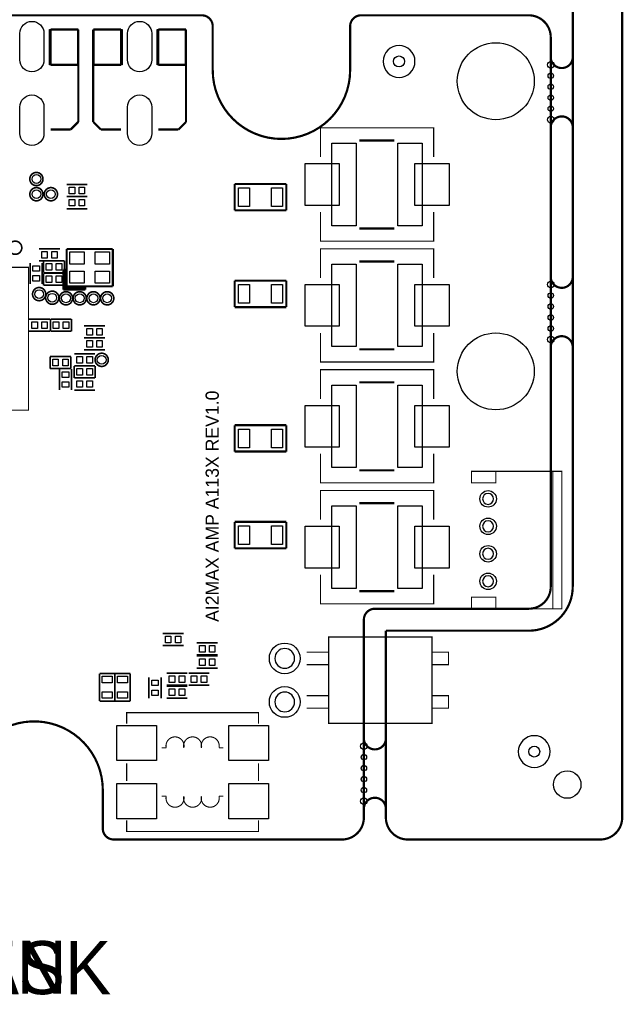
# Model space of a CAD drawing. Extents: x -7 to 124, y -15 to 152.
# Tile 4 of 5: x 69 to 124, y -15 to 75. Entities that reach past the tile are written whole.
import ezdxf

# ---------------------------------------------------------------- set-up
doc = ezdxf.new("R2010")
doc.units = 0
for name, color, linetype in [('BOARD', 6, 'CONTINUOUS'), ('PAD', 52, 'CONTINUOUS'), ('PSR', 160, 'CONTINUOUS'), ('SILK', 140, 'CONTINUOUS')]:
    doc.layers.add(name, color=color, linetype=linetype)

msp = doc.modelspace()

# ---------------------------------------------------------------- linework, layer by layer
at = {"layer": 'BOARD', "const_width": 0.2}
for points in [[(119, 150.0002), (119, 23)], [(123.5, 2), (123.5, 150.0002)], [(102.0001, 19), (102.0001, 2)], [(115, 19), (102.0001, 19)], [(104.0001, 0), (121.5, 0)]]:
    msp.add_lwpolyline(points, dxfattribs=at)
for points in [[(10.2502, 70.0001), (10.2502, 74.0001, -0.414214), (11.2502, 75.0001), (85.25, 75.0001, -0.414214), (86.25, 74.0001), (86.25, 70.0001)], [(76.25, 4.5001), (76.25, 1, 0.414214), (77.25, 0), (98.0001, 0, 0.414214), (100.0001, 2), (100.0001, 20, -0.414214), (101.0001, 21), (115, 21, 0.414214), (117, 23), (117, 73.0001, 0.414214), (115, 75.0001), (99.7501, 75.0001, 0.414214), (98.7501, 74.0001), (98.7501, 70.0001)], [(117, 71.5001), (117, 71.2001, 0.414214), (118, 70.2001, 0.414214), (119, 71.2001), (119, 71.5001)], [(86.25, 70.0001, 1), (98.7499, 70.0001)], [(119, 64.5001), (119, 64.8001, 0.414214), (118, 65.8001, 0.414214), (117, 64.8001), (117, 64.5001)], [(117, 51.5), (117, 51.2, 0.414214), (118, 50.2, 0.414214), (119, 51.2), (119, 51.5)], [(119, 44.5), (119, 44.8, 0.414214), (118, 45.8, 0.414214), (117, 44.8), (117, 44.5)], [(115, 19, 0.41422), (119, 23)], [(76.25, 4.5001, 1.000003), (63.7502, 4.5001)], [(100.0001, 9.5), (100.0001, 9.2, 0.414214), (101.0001, 8.2, 0.414214), (102.0001, 9.2), (102.0001, 9.5)], [(102.0001, 2.5), (102.0001, 2.8, 0.414214), (101.0001, 3.8, 0.414214), (100.0001, 2.8), (100.0001, 2.5)], [(102.0001, 2, 0.414214), (104.0001, 0)], [(121.5, 0, 0.414214), (123.5, 2)]]:
    msp.add_lwpolyline(points, format="xyb", dxfattribs=at)
at = {"layer": 'BOARD'}
for points in [[(111.8, 30.9996, 1), (110.8, 30.9996, 1), (111.8, 30.9996)], [(111.8, 28.4996, 1), (110.8, 28.4996, 1), (111.8, 28.4996)], [(111.8, 25.9996, 1), (110.8, 25.9996, 1), (111.8, 25.9996)], [(111.8, 23.4996, 1), (110.8, 23.4996, 1), (111.8, 23.4996)], [(93.7, 16.48, 1), (91.9, 16.48, 1), (93.7, 16.48)], [(93.7, 12.52, 1), (91.9, 12.52, 1), (93.7, 12.52)]]:
    msp.add_lwpolyline(points, format="xyb", dxfattribs=at)
at = {"layer": 'PAD'}
for points in [[(68.70005, 70.95), (68.70005, 73.35, -1), (70.89995, 73.35), (70.89995, 70.95, -1)], [(78.50005, 70.95), (78.50005, 73.35, -1), (80.69995, 73.35), (80.69995, 70.95, -1)], [(68.70005, 64.25), (68.70005, 66.65, -1), (70.89995, 66.65), (70.89995, 64.25, -1)], [(78.50005, 64.25), (78.50005, 66.65, -1), (80.69995, 66.65), (80.69995, 64.25, -1)]]:
    msp.add_lwpolyline(points, format="xyb", close=True, dxfattribs=at)
for points in [[(99.3, 55.85), (97.1, 55.85), (97.1, 63.35), (99.3, 63.35)], [(105.3, 55.85), (103.1, 55.85), (103.1, 63.35), (105.3, 63.35)], [(94.65, 57.7), (94.65, 61.5), (97.75, 61.5), (97.75, 57.7)], [(104.65, 57.7), (104.65, 61.5), (107.75, 61.5), (107.75, 57.7)], [(73.1998, 58.75), (73.1998, 59.3499), (73.6999, 59.3499), (73.6999, 58.75)], [(74.1, 58.75), (74.1, 59.3499), (74.6001, 59.3499), (74.6001, 58.75)], [(89.6, 59.3), (89.6, 57.6), (88.6, 57.6), (88.6, 59.3)], [(92.6, 59.3), (92.6, 57.6), (91.6, 57.6), (91.6, 59.3)], [(73.1998, 57.65), (73.1998, 58.2499), (73.6999, 58.2499), (73.6999, 57.65)], [(74.1, 57.65), (74.1, 58.2499), (74.6001, 58.2499), (74.6001, 57.65)], [(71.19995, 53.50995), (71.19995, 52.91005), (70.69985, 52.91005), (70.69985, 53.50995)], [(72.10015, 53.50995), (72.10015, 52.91005), (71.60005, 52.91005), (71.60005, 53.50995)], [(73.2599, 52.3649), (73.2599, 53.465), (74.5599, 53.465), (74.5599, 52.3649)], [(75.5601, 52.3649), (75.5601, 53.465), (76.8601, 53.465), (76.8601, 52.3649)], [(70.47995, 51.71005), (69.88005, 51.71005), (69.88005, 52.21015), (70.47995, 52.21015)], [(71.60995, 52.41995), (71.60995, 51.82005), (71.10985, 51.82005), (71.10985, 52.41995)], [(72.51015, 52.41995), (72.51015, 51.82005), (72.01005, 51.82005), (72.01005, 52.41995)], [(99.3, 44.85), (97.1, 44.85), (97.1, 52.35), (99.3, 52.35)], [(105.3, 44.85), (103.1, 44.85), (103.1, 52.35), (105.3, 52.35)], [(70.47995, 50.80985), (69.88005, 50.80985), (69.88005, 51.30995), (70.47995, 51.30995)], [(71.60995, 51.27995), (71.60995, 50.68005), (71.10985, 50.68005), (71.10985, 51.27995)], [(72.51015, 51.27995), (72.51015, 50.68005), (72.01005, 50.68005), (72.01005, 51.27995)], [(73.2599, 50.6149), (73.2599, 51.715), (74.5599, 51.715), (74.5599, 50.6149)], [(75.5601, 50.6149), (75.5601, 51.715), (76.8601, 51.715), (76.8601, 50.6149)], [(89.6, 50.5), (89.6, 48.8), (88.6, 48.8), (88.6, 50.5)], [(92.6, 50.5), (92.6, 48.8), (91.6, 48.8), (91.6, 50.5)], [(94.65, 46.7), (94.65, 50.5), (97.75, 50.5), (97.75, 46.7)], [(104.65, 46.7), (104.65, 50.5), (107.75, 50.5), (107.75, 46.7)], [(69.7998, 46.5), (69.7998, 47.0999), (70.2999, 47.0999), (70.2999, 46.5)], [(70.7, 46.5), (70.7, 47.0999), (71.2001, 47.0999), (71.2001, 46.5)], [(72.24995, 47.09995), (72.24995, 46.50005), (71.74985, 46.50005), (71.74985, 47.09995)], [(73.15015, 47.09995), (73.15015, 46.50005), (72.65005, 46.50005), (72.65005, 47.09995)], [(74.7998, 45.9), (74.7998, 46.4999), (75.2999, 46.4999), (75.2999, 45.9)], [(75.7, 45.9), (75.7, 46.4999), (76.2001, 46.4999), (76.2001, 45.9)], [(74.7998, 44.8), (74.7998, 45.3999), (75.2999, 45.3999), (75.2999, 44.8)], [(75.7, 44.8), (75.7, 45.3999), (76.2001, 45.3999), (76.2001, 44.8)], [(73.8998, 43.35), (73.8998, 43.9499), (74.3999, 43.9499), (74.3999, 43.35)], [(74.8, 43.35), (74.8, 43.9499), (75.3001, 43.9499), (75.3001, 43.35)], [(71.6998, 43.1), (71.6998, 43.6999), (72.1999, 43.6999), (72.1999, 43.1)], [(72.6, 43.1), (72.6, 43.6999), (73.1001, 43.6999), (73.1001, 43.1)], [(73.14995, 42.05005), (72.55005, 42.05005), (72.55005, 42.55015), (73.14995, 42.55015)], [(74.39995, 42.84995), (74.39995, 42.25005), (73.89985, 42.25005), (73.89985, 42.84995)], [(75.30015, 42.84995), (75.30015, 42.25005), (74.80005, 42.25005), (74.80005, 42.84995)], [(73.14995, 41.14985), (72.55005, 41.14985), (72.55005, 41.64995), (73.14995, 41.64995)], [(73.8998, 41.15), (73.8998, 41.7499), (74.3999, 41.7499), (74.3999, 41.15)], [(74.8, 41.15), (74.8, 41.7499), (75.3001, 41.7499), (75.3001, 41.15)], [(99.3, 33.85), (97.1, 33.85), (97.1, 41.35), (99.3, 41.35)], [(105.3, 33.85), (103.1, 33.85), (103.1, 41.35), (105.3, 41.35)], [(94.65, 35.7), (94.65, 39.5), (97.75, 39.5), (97.75, 35.7)], [(104.65, 35.7), (104.65, 39.5), (107.75, 39.5), (107.75, 35.7)], [(89.6, 37.35), (89.6, 35.65), (88.6, 35.65), (88.6, 37.35)], [(92.6, 37.35), (92.6, 35.65), (91.6, 35.65), (91.6, 37.35)], [(99.3, 22.85), (97.1, 22.85), (97.1, 30.35), (99.3, 30.35)], [(105.3, 22.85), (103.1, 22.85), (103.1, 30.35), (105.3, 30.35)], [(89.6, 28.55), (89.6, 26.85), (88.6, 26.85), (88.6, 28.55)], [(92.6, 28.55), (92.6, 26.85), (91.6, 26.85), (91.6, 28.55)], [(94.65, 24.7), (94.65, 28.5), (97.75, 28.5), (97.75, 24.7)], [(104.65, 24.7), (104.65, 28.5), (107.75, 28.5), (107.75, 24.7)], [(82.44995, 18.49995), (82.44995, 17.90005), (81.94985, 17.90005), (81.94985, 18.49995)], [(83.35015, 18.49995), (83.35015, 17.90005), (82.85005, 17.90005), (82.85005, 18.49995)], [(85.54995, 17.64995), (85.54995, 17.05005), (85.04985, 17.05005), (85.04985, 17.64995)], [(86.45015, 17.64995), (86.45015, 17.05005), (85.95005, 17.05005), (85.95005, 17.64995)], [(85.54995, 16.44995), (85.54995, 15.85005), (85.04985, 15.85005), (85.04985, 16.44995)], [(86.45015, 16.44995), (86.45015, 15.85005), (85.95005, 15.85005), (85.95005, 16.44995)], [(77.09995, 14.25005), (76.20005, 14.25005), (76.20005, 14.84995), (77.09995, 14.84995)], [(78.49995, 14.25005), (77.60005, 14.25005), (77.60005, 14.84995), (78.49995, 14.84995)], [(80.70005, 14.50015), (81.29995, 14.50015), (81.29995, 14.00005), (80.70005, 14.00005)], [(82.2998, 14.3), (82.2998, 14.8999), (82.7999, 14.8999), (82.7999, 14.3)], [(83.2, 14.3), (83.2, 14.8999), (83.7001, 14.8999), (83.7001, 14.3)], [(84.2998, 14.3), (84.2998, 14.8999), (84.7999, 14.8999), (84.7999, 14.3)], [(85.2, 14.3), (85.2, 14.8999), (85.7001, 14.8999), (85.7001, 14.3)], [(77.09995, 12.85005), (76.20005, 12.85005), (76.20005, 13.44995), (77.09995, 13.44995)], [(78.49995, 12.85005), (77.60005, 12.85005), (77.60005, 13.44995), (78.49995, 13.44995)], [(80.70005, 13.59995), (81.29995, 13.59995), (81.29995, 13.09985), (80.70005, 13.09985)], [(82.2998, 13.1), (82.2998, 13.6999), (82.7999, 13.6999), (82.7999, 13.1)], [(83.2, 13.1), (83.2, 13.6999), (83.7001, 13.6999), (83.7001, 13.1)], [(77.52, 7.19), (77.52, 10.39), (81.12, 10.39), (81.12, 7.19)], [(87.72, 7.19), (87.72, 10.39), (91.32, 10.39), (91.32, 7.19)], [(77.52, 1.89), (77.52, 5.09), (81.12, 5.09), (81.12, 1.89)], [(87.72, 1.89), (87.72, 5.09), (91.32, 5.09), (91.32, 1.89)]]:
    msp.add_lwpolyline(points, close=True, dxfattribs=at)
for centre, radius in [((112, 69), 3.5), ((103.2, 70.8), 0.5), ((117, 70.5001), 0.3), ((117, 69.5001), 0.25), ((117, 68.5001), 0.25), ((117, 67.5001), 0.25), ((117, 66.5001), 0.25), ((117, 65.5001), 0.3), ((70.21, 60.1), 0.40005), ((70.21, 58.72), 0.40005), ((71.53, 58.72), 0.40005), ((117, 50.5), 0.3), ((70.46, 49.63), 0.40005), ((71.65, 49.3), 0.40005), ((72.9, 49.25), 0.40005), ((74.15, 49.25), 0.40005), ((75.4, 49.25), 0.40005), ((76.65, 49.25), 0.40005), ((117, 49.5), 0.25), ((117, 48.5), 0.25), ((117, 47.5), 0.25), ((117, 46.5), 0.25), ((112, 42.6), 3.5), ((117, 45.5), 0.3), ((76.15, 43.65), 0.40005), ((111.3, 30.9996), 0.75005), ((111.3, 28.4996), 0.75005), ((111.3, 25.9996), 0.75005), ((111.3, 23.4996), 0.75005), ((92.8, 16.48), 1.40005), ((92.8, 12.52), 1.40005), ((100.0001, 8.5), 0.3), ((115.5, 8), 0.5), ((100.0001, 7.5), 0.25), ((100.0001, 6.5), 0.25), ((100.0001, 5.5), 0.25), ((118.5, 5), 1.25), ((100.0001, 4.5), 0.25), ((100.0001, 3.5), 0.3)]:
    msp.add_circle(centre, radius, dxfattribs=at)
at = {"layer": 'PSR'}
for points in [[(104.65, 70.8, 1), (101.75, 70.8, 1)], [(116.95, 8, 1), (114.05, 8, 1)]]:
    msp.add_lwpolyline(points, format="xyb", close=True, dxfattribs=at)
at = {"layer": 'SILK'}
for points in [[(73.9999, 73.6999), (73.9999, 70.5), (71.3999, 70.5), (71.3999, 73.6999)], [(78.0001, 73.6999), (78.0001, 70.5), (75.4001, 70.5), (75.4001, 73.6999)], [(83.7999, 73.6999), (83.7999, 70.5), (81.1999, 70.5), (81.1999, 73.6999)]]:
    msp.add_lwpolyline(points, close=True, dxfattribs=at)
for points, const_width in [([(71.5, 73.6999), (74.02, 73.6999)], 0.1999), ([(71.5, 70.5), (71.5, 73.6999)], 0.1999), ([(71.5, 73.6999), (73.9999, 73.6999)], 0.1999), ([(73.9999, 73.6999), (73.9999, 70.5)], 0.1999), ([(74.02, 73.6999), (74.02, 65.2999)], 0.1999), ([(75.38, 65.2999), (75.38, 73.6999)], 0.1999), ([(75.38, 73.6999), (77.9, 73.6999)], 0.1999), ([(75.4001, 70.5), (75.4001, 73.6999)], 0.1999), ([(75.4001, 73.6999), (77.9, 73.6999)], 0.1999), ([(77.9, 73.6999), (77.9, 70.5)], 0.1999), ([(81.3, 73.6999), (83.82, 73.6999)], 0.1999), ([(81.3, 70.5), (81.3, 73.6999)], 0.1999), ([(81.3, 73.6999), (83.7999, 73.6999)], 0.1999), ([(83.7999, 73.6999), (83.7999, 70.5)], 0.1999), ([(83.82, 73.6999), (83.82, 65.2999)], 0.1999), ([(73.9999, 70.5), (71.5, 70.5)], 0.1999), ([(77.9, 70.5), (75.4001, 70.5)], 0.1999), ([(83.7999, 70.5), (81.3, 70.5)], 0.1999), ([(73.3199, 64.6001), (71.5, 64.6001)], 0.1999), ([(74.02, 65.2999), (73.3199, 64.6001)], 0.1999), ([(76.0801, 64.6001), (75.38, 65.2999)], 0.1999), ([(77.9, 64.6001), (76.0801, 64.6001)], 0.1999), ([(83.1199, 64.6001), (81.3, 64.6001)], 0.1999), ([(83.82, 65.2999), (83.1199, 64.6001)], 0.1999), ([(96.05, 62.1), (96.05, 64.75), (106.35, 64.75), (106.35, 62.1)], 0.1), ([(99.5904, 63.6), (102.7661, 63.6)], 0.2), ([(72.95, 59.5999), (74.85, 59.5999)], 0.1501), ([(88.25, 59.65), (88.25, 57.25)], 0.2), ([(92.95, 59.65), (88.25, 59.65)], 0.2), ([(92.95, 57.25), (92.95, 59.65)], 0.2), ([(72.95, 58.5001), (74.85, 58.5001)], 0.1501), ([(72.95, 58.4999), (74.85, 58.4999)], 0.1501), ([(72.95, 57.4001), (74.85, 57.4001)], 0.1501), ([(88.25, 57.25), (92.95, 57.25)], 0.2), ([(106.35, 57.1), (106.35, 54.45), (96.05, 54.45), (96.05, 57.1)], 0.1), ([(99.579, 55.6), (102.7775, 55.6)], 0.2), ([(72.35, 53.7599), (70.45, 53.7599)], 0.1501), ([(72.9599, 50.34), (72.9599, 53.74)], 0.1999), ([(72.9599, 53.74), (77.1601, 53.74)], 0.1999), ([(77.1601, 53.74), (77.1601, 50.34)], 0.1999), ([(96.05, 51.1), (96.05, 53.75), (106.35, 53.75), (106.35, 51.1)], 0.1), ([(56.4899, 52.0701), (56.4899, 39.0699), (69.4901, 39.0699), (69.4901, 52.0701), (56.4899, 52.0701)], 0.1001), ([(69.6301, 50.56), (69.6301, 52.46)], 0.1501), ([(72.35, 52.6601), (70.45, 52.6601)], 0.1501), ([(70.7299, 50.56), (70.7299, 52.46)], 0.1501), ([(70.86, 51.5701), (70.86, 52.6699)], 0.1501), ([(70.86, 52.6699), (72.76, 52.6699)], 0.1501), ([(72.76, 52.6699), (72.76, 51.5701)], 0.1501), ([(99.5904, 52.6), (102.7661, 52.6)], 0.2), ([(72.76, 51.5701), (70.86, 51.5701)], 0.1501), ([(70.86, 50.4301), (70.86, 51.5299)], 0.1501), ([(70.86, 51.5299), (72.76, 51.5299)], 0.1501), ([(72.66, 51.8401), (72.66, 50.04)], 0.1999), ([(72.9599, 51.8401), (72.66, 51.8401)], 0.1999), ([(72.76, 51.8401), (72.76, 50.1401)], 0.1999), ([(72.76, 51.5299), (72.76, 50.4301)], 0.1501), ([(72.8601, 51.8401), (72.8601, 50.2399)], 0.1999), ([(72.76, 50.4301), (70.86, 50.4301)], 0.1501), ([(72.76, 50.1401), (74.66, 50.1401)], 0.1999), ([(72.8601, 50.2399), (74.66, 50.2399)], 0.1999), ([(77.1601, 50.34), (72.9599, 50.34)], 0.1999), ([(74.66, 50.04), (74.66, 50.34)], 0.1999), ([(88.25, 50.85), (88.25, 48.45)], 0.2), ([(92.95, 50.85), (88.25, 50.85)], 0.2), ([(92.95, 48.45), (92.95, 50.85)], 0.2), ([(72.66, 50.04), (74.66, 50.04)], 0.1999), ([(88.25, 48.45), (92.95, 48.45)], 0.2), ([(69.55, 47.3499), (71.45, 47.3499)], 0.1501), ([(71.5, 46.2501), (71.5, 47.3499)], 0.1501), ([(71.5, 47.3499), (73.4, 47.3499)], 0.1501), ([(73.4, 47.3499), (73.4, 46.2501)], 0.1501), ([(74.55, 46.7499), (76.45, 46.7499)], 0.1501), ([(69.55, 46.2501), (71.45, 46.2501)], 0.1501), ([(73.4, 46.2501), (71.5, 46.2501)], 0.1501), ([(74.55, 45.6501), (76.45, 45.6501)], 0.1501), ([(74.55, 45.6499), (76.45, 45.6499)], 0.1501), ([(106.35, 46.1), (106.35, 43.45), (96.05, 43.45), (96.05, 46.1)], 0.1), ([(71.45, 43.9499), (73.35, 43.9499)], 0.1501), ([(71.45, 42.8501), (71.45, 43.9499)], 0.1501), ([(73.35, 43.9499), (73.35, 42.8501)], 0.1501), ([(73.65, 44.1999), (75.55, 44.1999)], 0.1501), ([(74.55, 44.5501), (76.45, 44.5501)], 0.1501), ([(99.579, 44.6), (102.7775, 44.6)], 0.2), ([(73.65, 43.1001), (75.55, 43.1001)], 0.1501), ([(73.65, 42.0001), (73.65, 43.0999)], 0.1501), ([(73.65, 43.0999), (75.55, 43.0999)], 0.1501), ([(75.55, 43.0999), (75.55, 42.0001)], 0.1501), ([(73.35, 42.8501), (71.45, 42.8501)], 0.1501), ([(72.3001, 40.9), (72.3001, 42.8)], 0.1501), ([(73.3999, 40.9), (73.3999, 42.8)], 0.1501), ([(96.05, 40.1), (96.05, 42.75), (106.35, 42.75), (106.35, 40.1)], 0.1), ([(75.55, 42.0001), (73.65, 42.0001)], 0.1501), ([(73.65, 41.9999), (75.55, 41.9999)], 0.1501), ([(99.5904, 41.6), (102.7661, 41.6)], 0.2), ([(73.65, 40.9001), (75.55, 40.9001)], 0.1501), ([(88.25, 37.7), (88.25, 35.3)], 0.2), ([(92.95, 37.7), (88.25, 37.7)], 0.2), ([(92.95, 35.3), (92.95, 37.7)], 0.2), ([(88.25, 35.3), (92.95, 35.3)], 0.2), ([(106.35, 35.1), (106.35, 32.45), (96.05, 32.45), (96.05, 35.1)], 0.1), ([(99.579, 33.6), (102.7775, 33.6)], 0.2), ([(112, 20.9996), (112, 22.0496), (109.8, 22.0496), (109.8, 20.9996), (118, 20.9996), (118, 33.4996), (109.8, 33.4996), (109.8, 32.4496), (112, 32.4496), (112, 33.4996), (109.8, 33.4996)], 0.1), ([(117.2, 33.4996), (117.2, 20.9996)], 0.1), ([(96.05, 29.1), (96.05, 31.75), (106.35, 31.75), (106.35, 29.1)], 0.1), ([(99.5904, 30.6), (102.7661, 30.6)], 0.2), ([(88.25, 28.9), (88.25, 26.5)], 0.2), ([(92.95, 28.9), (88.25, 28.9)], 0.2), ([(92.95, 26.5), (92.95, 28.9)], 0.2), ([(88.25, 26.5), (92.95, 26.5)], 0.2), ([(106.35, 24.1), (106.35, 21.45), (96.05, 21.45), (96.05, 24.1)], 0.1), ([(99.579, 22.6), (102.7775, 22.6)], 0.2), ([(83.6, 18.7499), (81.7, 18.7499)], 0.1501), ([(86.7, 17.8999), (84.8, 17.8999)], 0.1501), ([(94.8007, 17.05), (96.8, 17.05), (96.8, 18.43), (106.2, 18.43), (106.2, 10.57), (96.8, 10.57), (96.8, 17.05)], 0.1), ([(83.6, 17.6501), (81.7, 17.6501)], 0.1501), ([(106.2, 17.05), (107.7, 17.05), (107.7, 15.91), (106.2, 15.91)], 0.1), ([(86.7, 16.8001), (84.8, 16.8001)], 0.1501), ([(86.7, 16.6999), (84.8, 16.6999)], 0.1501), ([(86.7, 15.6001), (84.8, 15.6001)], 0.1501), ([(94.8085, 15.91), (96.8, 15.91)], 0.1), ([(77.35, 15.0999), (75.95, 15.0999)], 0.1501), ([(75.95, 15.0999), (75.95, 12.6001)], 0.1501), ([(78.75, 15.0999), (77.35, 15.0999)], 0.1501), ([(77.35, 15.0999), (77.35, 12.6001)], 0.1501), ([(77.35, 12.6001), (77.35, 15.0999)], 0.1501), ([(78.75, 12.6001), (78.75, 15.0999)], 0.1501), ([(80.4501, 14.75), (80.4501, 12.85)], 0.1501), ([(81.55, 14.75), (81.55, 12.85)], 0.1501), ([(82.05, 15.15), (83.95, 15.15)], 0.1501), ([(84.05, 15.1499), (85.95, 15.1499)], 0.1501), ([(82.05, 14.0501), (83.95, 14.0501)], 0.1501), ([(82.05, 13.95), (83.95, 13.95)], 0.1501), ([(84.05, 14.0501), (85.95, 14.0501)], 0.1501), ([(75.95, 12.6001), (77.35, 12.6001)], 0.1501), ([(77.35, 12.6001), (78.75, 12.6001)], 0.1501), ([(82.05, 12.8501), (83.95, 12.8501)], 0.1501), ([(94.8007, 13.09), (96.8, 13.09)], 0.1), ([(106.2, 13.09), (107.7, 13.09), (107.7, 11.95), (106.2, 11.95)], 0.1), ([(94.8046, 11.95), (96.8, 11.95)], 0.1), ([(78.42, 10.54), (78.42, 11.54), (90.42, 11.54), (90.42, 10.54)], 0.1), ([(78.42, 6.94), (78.42, 5.34)], 0.1), ([(90.42, 6.94), (90.42, 5.34)], 0.1), ([(90.42, 1.74), (90.42, 0.74), (78.42, 0.74), (78.42, 1.74)], 0.1)]:
    msp.add_lwpolyline(points, dxfattribs=dict(at, const_width=const_width))
for points, const_width in [([(70.8099, 60.1, 1), (69.6101, 60.1, 1), (70.8099, 60.1)], 0.1501), ([(70.8099, 58.72, 1), (69.6101, 58.72, 1), (70.8099, 58.72)], 0.1501), ([(72.1299, 58.72, 1), (70.9301, 58.72, 1), (72.1299, 58.72)], 0.1501), ([(68.8799, 53.85, 1), (67.6801, 53.85, 1), (68.8799, 53.85)], 0.1501), ([(71.0599, 49.63, 1), (69.8601, 49.63, 1), (71.0599, 49.63)], 0.1501), ([(72.2499, 49.3, 1), (71.0501, 49.3, 1), (72.2499, 49.3)], 0.1501), ([(73.4999, 49.25, 1), (72.3001, 49.25, 1), (73.4999, 49.25)], 0.1501), ([(74.7499, 49.25, 1), (73.5501, 49.25, 1), (74.7499, 49.25)], 0.1501), ([(75.9999, 49.25, 1), (74.8001, 49.25, 1), (75.9999, 49.25)], 0.1501), ([(77.2499, 49.25, 1), (76.0501, 49.25, 1), (77.2499, 49.25)], 0.1501), ([(76.7499, 43.65, 1), (75.5501, 43.65, 1), (76.7499, 43.65)], 0.1501), ([(83.62, 8.34, 1.25), (82.02, 8.34), (81.62, 8.34)], 0.1), ([(83.62, 8.34, -1.25), (85.22, 8.34)], 0.1), ([(85.22, 8.34, -1.25), (86.82, 8.34), (87.22, 8.34)], 0.1), ([(83.62, 3.94, -1.25), (82.02, 3.94), (81.62, 3.94)], 0.1), ([(85.22, 3.94, -1.25), (83.62, 3.94)], 0.1), ([(85.22, 3.94, 1.25), (86.82, 3.94), (87.22, 3.94)], 0.1)]:
    msp.add_lwpolyline(points, format="xyb", dxfattribs=dict(at, const_width=const_width))

# ---------------------------------------------------------------- texts
at = {"layer": 'PSR', "width": 0.973684}
msp.add_text('TOP_SOLDERMASK', height=4.826, dxfattribs=at).set_placement((16.9415, -14.073))
at = {"layer": 'SILK'}
msp.add_text('AI2MAX AMP A113X REV1.0', height=1.2, rotation=90, dxfattribs=at).set_placement((86.8, 19.8))
at = {"layer": 'SILK', "width": 0.973684}
msp.add_text('TOP_SILKSCREEN', height=4.826, dxfattribs=at).set_placement((16.7383, -14.0222))

doc.saveas('drawing.dxf')
